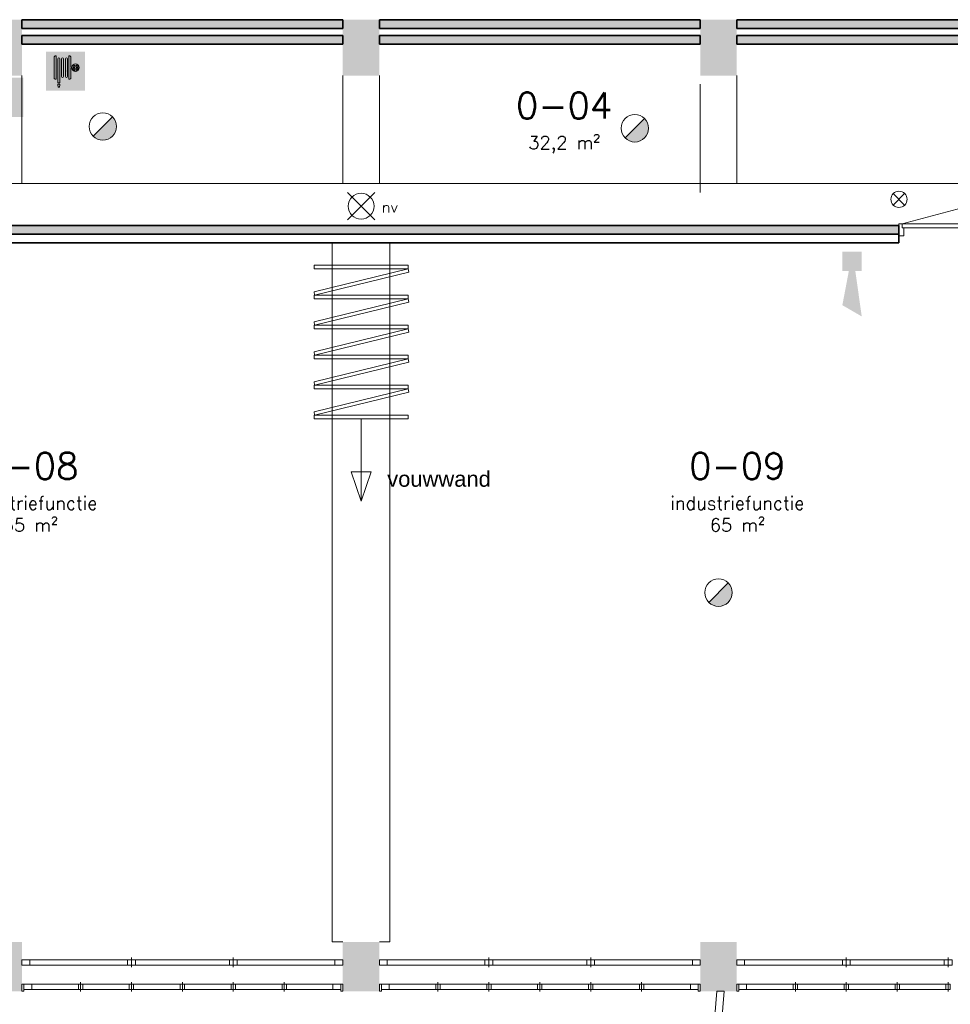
# Model space of a CAD drawing. Header units: millimetres. Extents: x -13022 to 1371524, y -38729 to 632593.
# Tile 19 of 256: x 463185 to 473860, y 580243 to 591534. Entities that reach past the tile are written whole.
import ezdxf

# ---------------------------------------------------------------- set-up
doc = ezdxf.new("R2010")
doc.units = ezdxf.units.MM
doc.header["$LTSCALE"] = 35
for name, color, linetype, lineweight in [('A LIJN 1', 1, 'Continuous', 20), ('A LIJN 2', 2, 'Continuous', 35), ('A LIJN 5', 5, 'Continuous', 13), ('A LIJN 9', 252, 'Continuous', 18), ('A OPMER', 10, 'Continuous', 50), ('Al65----_beveiliging-inst', 92, 'Continuous', 9), ('B95 tekst', 7, 'Continuous', 25), ('brandveiligheid voorzieningen', 10, 'Continuous', 9)]:
    doc.layers.add(name, color=color, linetype=linetype, lineweight=lineweight)
doc.styles.add('Algemeen', font='simplex.shx', dxfattribs={"height": 2.5})
doc.styles.add('Arial6', font='arial.ttf', dxfattribs={"height": 0.18})

# ---------------------------------------------------------------- blocks, each defined once
blk = doc.blocks.new('Nevenindicator')
at = {"layer": 'Al65----_beveiliging-inst', "color": 92, "ltscale": 0.7}
for p, q in [((159.19, -81.94), (161.37, -79.75)), ((159.19, -79.75), (161.37, -81.94))]:
    blk.add_line(p, q, dxfattribs=at)
blk.add_circle((160.28, -80.84), 1.55, dxfattribs=at)
blk = doc.blocks.new('Signaalgever (akoestisch)')
at = {"layer": 'Al65----_beveiliging-inst', "color": 10, "linetype": 'Continuous'}
for points in [[(3.71, 0), (3.71, 3.71), (0, 0), (0, 3.71)], [(10.23, 0), (12.38, 3.71), (3.71, 1.24), (3.71, 2.48)]]:
    blk.add_solid(points, dxfattribs=at)
blk = doc.blocks.new('Brandslanghaspel')
at = {"layer": 'brandveiligheid voorzieningen', "true_color": 0xffffff}
h = blk.add_hatch(color=7, dxfattribs=at)
h.paths.add_polyline_path([(-1.8131, 2.183), (-1.9809, 2.183), (-2.1753, 2.364), (-2.1753, 6.484), (-1.9926, 6.664), (-1.8131, 6.664)])
edge = h.paths.add_edge_path()
edge.add_arc((0.1717, 6.0972), 0.1929, 92.01096, 177.98904)
edge.add_line((-0.0211, 6.104), (-0.0214, 6.104))
edge.add_line((-0.0214, 6.104), (-0.0214, 2.702))
edge.add_line((-0.0214, 2.702), (-0.0211, 2.702))
edge.add_arc((0.1723, 2.7114), 0.1936, 182.797634, 267.821774)
edge.add_arc((0.1573, 2.7114), 0.1935, 272.254329, 357.218746)
edge.add_line((0.3506, 2.702), (0.3515, 2.702))
edge.add_line((0.3515, 2.702), (0.3515, 6.104))
edge.add_line((0.3515, 6.104), (0.3506, 6.104))
edge.add_arc((0.1577, 6.0971), 0.193, 2.044103, 87.86341)
edge = h.paths.add_edge_path()
edge.add_arc((-0.5787, 6.0971), 0.1931, 92.060571, 177.939429)
edge.add_line((-0.7716, 6.104), (-0.772, 6.104))
edge.add_line((-0.772, 6.104), (-0.772, 2.702))
edge.add_line((-0.772, 2.702), (-0.7716, 2.702))
edge.add_arc((-0.5779, 2.7118), 0.194, 182.897198, 267.72221)
edge.add_arc((-0.5933, 2.7119), 0.194, 272.272353, 357.077445)
edge.add_line((-0.3995, 2.702), (-0.3992, 2.702))
edge.add_line((-0.3992, 2.702), (-0.3992, 6.104))
edge.add_line((-0.3992, 6.104), (-0.3995, 6.104))
edge.add_arc((-0.5926, 6.0969), 0.1933, 2.115671, 87.915125)
edge = h.paths.add_edge_path()
edge.add_arc((-1.2963, 6.0968), 0.1933, 91.999029, 177.877887)
edge.add_line((-1.4894, 6.104), (-1.4894, 1.535))
edge.add_line((-1.4894, 1.535), (-1.1166, 1.535))
edge.add_line((-1.1166, 1.535), (-1.1166, 6.104))
edge.add_line((-1.1166, 6.104), (-1.1173, 6.104))
edge.add_arc((-1.3103, 6.097), 0.1931, 2.063956, 87.843556)
h.paths.add_polyline_path([(-1.1151, 1.102), (-1.1833, 0.701), (-1.4224, 0.701), (-1.4903, 1.105), (-1.4903, 1.263), (-1.1151, 1.263)])
edge = h.paths.add_edge_path()
edge.add_line((1.0007, 4.4891), (1.0007, 6.484))
edge.add_line((1.0007, 6.484), (0.8176, 6.664))
edge.add_line((0.8176, 6.664), (0.6385, 6.664))
edge.add_line((0.6385, 6.664), (0.6385, 2.183))
edge.add_line((0.6385, 2.183), (0.8062, 2.183))
edge.add_line((0.8062, 2.183), (1.0007, 2.364))
edge.add_line((1.0007, 2.364), (1.0007, 4.285))
edge.add_line((1.0007, 4.285), (1.2228, 4.285))
edge.add_arc((1.8866, 4.3396), 0.666, 184.705084, 271.930478)
edge.add_arc((1.8807, 4.4237), 0.7502, 272.163802, 357.883832)
edge.add_arc((1.8818, 4.3683), 0.7492, 2.116162, 87.915616)
edge.add_arc((1.9315, 4.3762), 0.7412, 91.743139, 171.242832)
edge.add_arc((1.0182, -221.511), 226, 89.954163, 90.004437)
edge = h.paths.add_edge_path(flags=16)
edge.add_line((1.8026, 4.285), (1.8026, 3.9))
edge.add_arc((1.921, 4.4072), 0.5208, 193.569519, 256.860438, ccw=False)
edge.add_line((1.4147, 4.285), (1.8026, 4.285))
edge = h.paths.add_edge_path(flags=16)
edge.add_line((1.8026, 4.891), (1.8026, 4.489))
edge.add_line((1.8026, 4.489), (1.4112, 4.489))
edge.add_arc((1.9212, 4.384), 0.5207, 103.167599, 168.363278, ccw=False)
edge = h.paths.add_edge_path(flags=16)
edge.add_arc((1.8987, 4.3853), 0.5189, 11.524706, 78.048247)
edge.add_line((2.0062, 4.893), (2.0062, 4.489))
edge.add_line((2.0062, 4.489), (2.4072, 4.489))
edge = h.paths.add_edge_path(flags=16)
edge.add_arc((1.8971, 4.4077), 0.5212, 282.079218, 346.387144)
edge.add_line((2.4037, 4.285), (2.0062, 4.285))
edge.add_line((2.0062, 4.285), (2.0062, 3.898))
at = {"layer": 'Al65----_beveiliging-inst', "color": 7, "true_color": 0xffffff}
blk.add_solid([(-3.75, 0), (3.75, 0), (-3.75, 7.5), (3.75, 7.5)], dxfattribs=at)
blk.add_solid([(-3.75, 0), (3.75, 0), (-3.75, 7.5), (3.75, 7.5)], dxfattribs=at)
at = {"layer": 'Al65----_beveiliging-inst', "color": 10}
blk.add_solid([(-3.5, 0.25), (3.5, 0.25), (-3.5, 7.25), (3.5, 7.25)], dxfattribs=at)
at = {"layer": 'brandveiligheid voorzieningen', "color": 7, "true_color": 0xffffff}
for points in [[(-2.1753, 6.484), (-1.9926, 6.664)], [(-2.1753, 2.364), (-2.1753, 6.484)], [(-1.9926, 6.664), (-1.8131, 6.664)], [(-1.8131, 6.664), (-1.8131, 2.183)], [(-1.4894, 6.104), (-1.4894, 1.535)], [(-1.1166, 6.104), (-1.1173, 6.104)], [(-1.1166, 1.535), (-1.1166, 6.104)], [(-0.7716, 6.104), (-0.772, 6.104)], [(-0.772, 6.104), (-0.772, 2.702)], [(-0.3992, 6.104), (-0.3995, 6.104)], [(-0.3992, 2.702), (-0.3992, 6.104)], [(-0.0211, 6.104), (-0.0214, 6.104)], [(-0.0214, 6.104), (-0.0214, 2.702)], [(0.3515, 6.104), (0.3506, 6.104)], [(0.3515, 2.702), (0.3515, 6.104)], [(0.8176, 6.664), (0.6385, 6.664)], [(0.6385, 6.664), (0.6385, 2.183)], [(1.0007, 6.484), (0.8176, 6.664)], [(1.0007, 4.4891), (1.0007, 6.484)], [(1.0007, 2.364), (1.0007, 4.285)], [(1.0007, 4.285), (1.2228, 4.285)], [(1.8026, 4.489), (1.4112, 4.489)], [(1.4147, 4.285), (1.8026, 4.285)], [(1.8026, 4.891), (1.8026, 4.489)], [(1.8026, 4.285), (1.8026, 3.9)], [(2.0062, 4.489), (2.0062, 4.893)], [(2.4072, 4.489), (2.0062, 4.489)], [(2.0062, 3.898), (2.0062, 4.285)], [(2.0062, 4.285), (2.4037, 4.285)], [(-1.9809, 2.183), (-2.1753, 2.364)], [(-1.8131, 2.183), (-1.9809, 2.183)], [(-0.772, 2.702), (-0.7716, 2.702)], [(-0.3995, 2.702), (-0.3992, 2.702)], [(-0.0214, 2.702), (-0.0211, 2.702)], [(0.3506, 2.702), (0.3515, 2.702)], [(0.6385, 2.183), (0.8062, 2.183)], [(0.8062, 2.183), (1.0007, 2.364)], [(-1.4903, 1.105), (-1.4903, 1.263)], [(-1.4903, 1.263), (-1.1151, 1.263)], [(-1.4224, 0.701), (-1.4903, 1.105)], [(-1.4894, 1.535), (-1.1166, 1.535)], [(-1.1833, 0.701), (-1.4224, 0.701)], [(-1.1151, 1.102), (-1.1833, 0.701)], [(-1.1151, 1.263), (-1.1151, 1.102)]]:
    blk.add_lwpolyline(points, dxfattribs=at)
for points in [[(-1.303, 6.29, 0.3933), (-1.4894, 6.104)], [(-1.1173, 6.104, 0.3928), (-1.303, 6.29)], [(-0.5856, 6.29, 0.3933), (-0.7716, 6.104)], [(-0.3995, 6.104, 0.3929), (-0.5856, 6.29)], [(0.1649, 6.29, 0.3938), (-0.0211, 6.104)], [(0.3506, 6.104, 0.393), (0.1649, 6.29)], [(1.199, 4.489, 0.00021936), (1.0007, 4.4891)], [(1.909, 5.117, 0.3615), (1.199, 4.489)], [(1.2228, 4.285, 0.4001), (1.909, 3.674)], [(1.4112, 4.489, -0.2924), (1.8026, 4.891)], [(1.8026, 3.9, -0.2834), (1.4147, 4.285)], [(2.6304, 4.396, 0.3929), (1.909, 5.117)], [(1.909, 3.674, 0.3925), (2.6304, 4.396)], [(2.0062, 4.893, -0.2987), (2.4072, 4.489)], [(2.4037, 4.285, -0.2882), (2.0062, 3.898)], [(-0.7716, 2.702, 0.388), (-0.5856, 2.518)], [(-0.5856, 2.518, 0.3879), (-0.3995, 2.702)], [(-0.0211, 2.702, 0.389), (0.1649, 2.518)], [(0.1649, 2.518, 0.3887), (0.3506, 2.702)]]:
    blk.add_lwpolyline(points, format="xyb", dxfattribs=at)
blk.add_point((0, 3.75), dxfattribs=at)
blk = doc.blocks.new('Handbrandmelder')
at = {"layer": 'brandveiligheid voorzieningen', "true_color": 0xffffff}
h = blk.add_hatch(color=7, dxfattribs=at)
h.paths.add_polyline_path([(-1.3623, 6.704), (-1.3623, 4.818), (-0.8616, 4.818), (-0.8616, 5.105), (-1.0867, 5.105), (-1.0867, 6.416), (0.2412, 6.416), (0.2412, 5.105), (0.0423, 5.105), (0.0423, 4.818), (0.5292, 4.818), (0.5292, 6.704)])
edge = h.paths.add_edge_path()
edge.add_line((-0.7744, 0.795), (1.2172, 0.795))
edge.add_arc((1.1848, 0.9151), 0.1244, 285.097845, 344.573813)
edge.add_arc((1.1955, 0.8747), 0.1095, 3.814851, 78.556999)
edge.add_arc((1.2155, 1.0811), 0.0991, 186.406081, 271.011898, ccw=False)
edge.add_arc((0.8951, 1.4295), 0.4225, 301.679206, 358.707701)
edge.add_line((1.3175, 1.42), (1.3175, 3.356))
edge.add_arc((1.0815, 3.3696), 0.2364, 356.700991, 450.505791)
edge.add_arc((1.0751, 3.3423), 0.2637, 89.061593, 168.70314)
edge.add_line((0.8165, 3.394), (0.8165, 3.518))
edge.add_arc((0.5556, 3.5071), 0.2611, 2.39047, 87.792584)
edge.add_arc((0.5705, 3.5064), 0.2616, 91.041001, 151.564737)
edge.add_line((0.3404, 3.631), (0.3404, 3.643))
edge.add_arc((0.0798, 3.6324), 0.2608, 2.337798, 87.799547)
edge.add_arc((0.0991, 3.6332), 0.26, 92.052962, 177.832561)
edge.add_line((-0.1607, 3.643), (-0.1607, 4.967))
edge.add_arc((-0.411, 4.968), 0.2503, 359.76141, 447.144807)
edge.add_arc((-0.3888, 4.9577), 0.2605, 92.124608, 177.943914)
edge.add_line((-0.6492, 4.967), (-0.6492, 2.557))
edge.add_arc((-0.7221, 2.5577), 0.0729, 299.050174, 359.424387, ccw=False)
edge.add_line((-0.6867, 2.494), (-0.7618, 2.457))
edge.add_line((-0.7618, 2.457), (-0.7868, 2.457))
edge.add_line((-0.7868, 2.457), (-0.8745, 2.569))
edge.add_line((-0.8745, 2.569), (-0.8745, 3.419))
edge.add_arc((-1.0861, 3.4433), 0.213, 353.435435, 446.970057)
edge.add_arc((-1.078, 3.4209), 0.2351, 89.220046, 180.466534)
edge.add_line((-1.3131, 3.419), (-1.3131, 2.282))
edge.add_line((-1.3131, 2.282), (-1.3131, 2.219))
edge.add_arc((0.9801, 3.0528), 2.4401, 199.980806, 224.025181)
edge.add_arc((-28.5646, 4.7292), 27.994, 352.668719, 353.081248, ccw=False)
edge.add_arc((-0.073, 1.0253), 0.7382, 169.723152, 198.178085)
edge = h.paths.add_edge_path(flags=17)
edge.add_arc((-0.4353, 5.7799), 0.3921, 271.833261, 357.970029)
edge.add_arc((-0.4345, 5.7425), 0.3917, 3.443844, 88.288775)
edge.add_arc((-0.4184, 5.7498), 0.3842, 90.654144, 177.583048)
edge.add_arc((-0.4087, 5.7816), 0.3939, 182.273303, 267.953611)
at = {"layer": 'Al65----_beveiliging-inst', "color": 7, "true_color": 0xffffff}
blk.add_solid([(-3.75, 0), (3.75, 0), (-3.75, 7.5), (3.75, 7.5)], dxfattribs=at)
at = {"layer": 'Al65----_beveiliging-inst', "color": 10}
blk.add_solid([(-3.5, 0.25), (3.5, 0.25), (-3.5, 7.25), (3.5, 7.25)], dxfattribs=at)
at = {"layer": 'brandveiligheid voorzieningen', "color": 7, "true_color": 0xffffff}
for points in [[(-1.3623, 6.704), (-1.3623, 4.818)], [(0.5292, 6.704), (-1.3623, 6.704)], [(-1.0867, 5.105), (-1.0867, 6.416)], [(-1.0867, 6.416), (0.2412, 6.416)], [(0.2412, 6.416), (0.2412, 5.105)], [(0.5292, 4.818), (0.5292, 6.704)], [(-1.3623, 4.818), (-0.8616, 4.818)], [(-0.8616, 5.105), (-1.0867, 5.105)], [(-0.8616, 4.818), (-0.8616, 5.105)], [(-0.6492, 4.967), (-0.6492, 2.557)], [(-0.1607, 3.643), (-0.1607, 4.967)], [(0.2412, 5.105), (0.0423, 5.105)], [(0.0423, 5.105), (0.0423, 4.818)], [(0.0423, 4.818), (0.5292, 4.818)], [(-1.3131, 3.419), (-1.3131, 2.282)], [(-1.3131, 2.282), (-1.3131, 2.219)], [(-0.8745, 2.569), (-0.8745, 3.419)], [(-0.7868, 2.457), (-0.8745, 2.569)], [(-0.7618, 2.457), (-0.7868, 2.457)], [(-0.6867, 2.494), (-0.7618, 2.457)], [(0.3404, 3.631), (0.3404, 3.643)], [(0.8165, 3.394), (0.8165, 3.518)], [(1.3175, 1.42), (1.3175, 3.356)], [(-0.7744, 0.795), (1.2172, 0.795)]]:
    blk.add_lwpolyline(points, dxfattribs=at)
for points in [[(-0.8023, 5.766, -0.3986), (-0.4228, 6.134)], [(-0.4228, 5.388, -0.3923), (-0.8023, 5.766)], [(-0.4228, 6.134, -0.3881), (-0.0435, 5.766)], [(-0.0435, 5.766, -0.3946), (-0.4228, 5.388)], [(-0.3985, 5.218, 0.393), (-0.6492, 4.967)], [(-0.1607, 4.967, 0.4009), (-0.3985, 5.218)], [(0.0898, 3.893, 0.3928), (-0.1607, 3.643)], [(0.3404, 3.643, 0.3912), (0.0898, 3.893)], [(0.5657, 3.768, 0.2704), (0.3404, 3.631)], [(0.8165, 3.518, 0.3909), (0.5657, 3.768)], [(-1.0748, 3.656, 0.4206), (-1.3131, 3.419)], [(-1.3131, 2.219, 0.1053), (-0.7744, 1.357)], [(-0.8745, 3.419, 0.4324), (-1.0748, 3.656)], [(-0.6492, 2.557, -0.2697), (-0.6867, 2.494)], [(1.0794, 3.606, 0.3622), (0.8165, 3.394)], [(1.3175, 3.356, 0.4338), (1.0794, 3.606)], [(-0.7994, 1.157, 0.1248), (-0.7744, 0.795)], [(-0.7744, 1.357, -0.0018), (-0.7994, 1.157)], [(1.117, 1.07, 0.2541), (1.3175, 1.42)], [(1.2172, 0.982, -0.3869), (1.117, 1.07)], [(1.3047, 0.882, 0.3382), (1.2172, 0.982)], [(1.2172, 0.795, 0.2655), (1.3047, 0.882)]]:
    blk.add_lwpolyline(points, format="xyb", dxfattribs=at)
blk.add_point((0, 3.75), dxfattribs=at)
blk = doc.blocks.new('Brandmelder')
at = {"layer": 'brandveiligheid voorzieningen'}
blk.add_hatch(color=256, dxfattribs=at).paths.add_polyline_path([(76.62, -89.8, 0.198912), (75.85, -87.94), (72.13, -91.66, 0.668179)])
blk.add_line((72.13, -91.66), (75.85, -87.94), dxfattribs=at)
blk.add_circle((73.99, -89.8), 2.63, dxfattribs=at)
blk = doc.blocks.new('Noodverlichting')
at = {"layer": 'Al65----_beveiliging-inst', "color": 92}
for p, q in [((164, -62.36), (158.75, -57.12)), ((158.75, -62.36), (164, -57.12))]:
    blk.add_line(p, q, dxfattribs=at)
blk.add_circle((161.38, -59.74), 2.47, dxfattribs=at)
at = {"layer": 'Al65----_beveiliging-inst', "color": 7, "style": 'Algemeen'}
blk.add_text('nv', height=2.063, dxfattribs=at).set_placement((165.33, -60.96))

msp = doc.modelspace()

# ---------------------------------------------------------------- hatches: boundary and pattern name
at = {"layer": 'A LIJN 9', "ltscale": 0.1}
h = msp.add_hatch(color=256, dxfattribs=at)
h.dxf.hatch_style = 1
h.paths.add_polyline_path([(466891.067, 591533.79), (463211.07, 591533.79), (463211.07, 591433.79), (466891.067, 591433.79)])
h.paths.add_polyline_path([(466891.067, 591353.801), (463211.07, 591353.801), (463211.07, 591253.801), (466891.067, 591253.801)])
h = msp.add_hatch(color=256, dxfattribs=at)
h.dxf.hatch_style = 1
h.paths.add_polyline_path([(470991.065, 591533.79), (467311.069, 591533.79), (467311.069, 591433.79), (470991.065, 591433.79)])
h.paths.add_polyline_path([(470991.065, 591353.801), (467311.069, 591353.801), (467311.069, 591253.801), (470991.065, 591253.801)])
h = msp.add_hatch(color=256, dxfattribs=at)
h.dxf.hatch_style = 1
h.paths.add_polyline_path([(475091.063, 591533.79), (471411.067, 591533.79), (471411.067, 591433.79), (475091.063, 591433.79)])
h.paths.add_polyline_path([(475091.063, 591353.801), (471411.067, 591353.801), (471411.067, 591253.801), (475091.063, 591253.801)])
h = msp.add_hatch(color=256, dxfattribs=at)
h.dxf.hatch_style = 1
h.paths.add_polyline_path([(473271.071, 589173.801), (458988.597, 589173.801), (458763.599, 589173.801), (458763.599, 583792.791), (458988.597, 583792.791), (458988.597, 589073.801), (473271.071, 589073.801)])

# ---------------------------------------------------------------- linework, layer by layer
at = {"layer": 'A LIJN 1', "linetype": 'Continuous'}
for p, q in [((463211.07, 590893.794), (463211.07, 589653.8)), ((466891.07, 590893.794), (466891.07, 589653.8)), ((467311.069, 590893.794), (467311.069, 589653.8)), ((471411.067, 590893.794), (471411.067, 589653.8)), ((470991.069, 590793.796), (470991.069, 589553.802)), ((459458.751, 589653.8), (497646.065, 589653.8)), ((466771.064, 588973.8), (466771.064, 580957.666)), ((467431.068, 580957.659), (467431.068, 588973.8)), ((466771.064, 580957.666), (466891.089, 580957.666)), ((467311.088, 580957.659), (467431.068, 580957.659))]:
    msp.add_line(p, q, dxfattribs=at)
at = {"layer": 'A LIJN 2'}
for p, q in [((463211.07, 591533.79), (466891.067, 591533.79)), ((463211.07, 591433.79), (463211.07, 591533.79)), ((463211.07, 591433.79), (466891.067, 591433.79)), ((466891.067, 591433.79), (466891.067, 591533.79)), ((467311.069, 591533.79), (470991.065, 591533.79)), ((467311.069, 591433.79), (467311.069, 591533.79)), ((467311.069, 591433.79), (470991.065, 591433.79)), ((470991.065, 591433.79), (470991.065, 591533.79)), ((471411.067, 591533.79), (475091.063, 591533.79)), ((471411.067, 591433.79), (471411.067, 591533.79)), ((471411.067, 591433.79), (475091.063, 591433.79)), ((466891.067, 591353.801), (463211.07, 591353.801)), ((463211.07, 591253.801), (463211.07, 591353.801)), ((466891.067, 591253.801), (466891.067, 591353.801)), ((470991.065, 591353.801), (467311.069, 591353.801)), ((467311.069, 591253.801), (467311.069, 591353.801)), ((470991.065, 591253.801), (470991.065, 591353.801)), ((475091.063, 591353.801), (471411.067, 591353.801)), ((471411.067, 591253.801), (471411.067, 591353.801)), ((466891.067, 591253.801), (463211.07, 591253.801)), ((470991.065, 591253.801), (467311.069, 591253.801)), ((475091.063, 591253.801), (471411.067, 591253.801)), ((473271.071, 589173.801), (458988.597, 589173.801)), ((473271.071, 589173.801), (473271.071, 589073.801)), ((473271.071, 589073.801), (458988.597, 589073.801)), ((459011.092, 589073.801), (473271.071, 589073.801)), ((473271.071, 588973.8), (473271.071, 589073.801)), ((459111.091, 588973.8), (473271.071, 588973.8))]:
    msp.add_line(p, q, dxfattribs=at)
for points in [[(463211.07, 590893.794, -15000.001), (462791.072, 590893.794, -15000.001), (463211.07, 591533.79, -15000.001), (462791.072, 591533.798, -15000.001)], [(467311.069, 590893.794, -15000.001), (466891.07, 590893.794, -15000.001), (467311.069, 591533.79, -15000.001), (466891.07, 591533.798, -15000.001)], [(471411.067, 590893.794, -15000.001), (470991.069, 590893.794, -15000.001), (471411.067, 591533.79, -15000.001), (470991.069, 591533.798, -15000.001)], [(463211.089, 580392.79, -15000.001), (462791.091, 580392.79, -15000.001), (463211.089, 580957.659, -15000.001), (462791.091, 580957.667, -15000.001)], [(467311.088, 580392.79, -15000.001), (466891.089, 580392.79, -15000.001), (467311.088, 580957.659, -15000.001), (466891.089, 580957.667, -15000.001)], [(471411.082, 580392.79, -15000.001), (470991.084, 580392.79, -15000.001), (471411.082, 580957.659, -15000.001), (470991.084, 580957.667, -15000.001)]]:
    msp.add_trace(points, dxfattribs=at)
at = {"layer": 'A LIJN 5', "linetype": 'Continuous'}
for p, q in [((473309.085, 589191.301), (474180.507, 589424.797)), ((473309.073, 589191.301), (474243.071, 589191.301)), ((474226.073, 589146.301), (473326.072, 589146.301)), ((467641.067, 588677.742), (466561.065, 588413.262)), ((466568.015, 588373.867), (467648.017, 588638.36)), ((467648.017, 588638.36), (467641.067, 588677.742)), ((466561.065, 588413.266), (466568.015, 588373.867)), ((467641.067, 588333.859), (466561.065, 588069.378)), ((466568.015, 588029.984), (467648.017, 588294.476)), ((467648.017, 588294.476), (467641.067, 588333.859)), ((466561.065, 588069.382), (466568.015, 588029.984)), ((467641.067, 587989.975), (466561.065, 587725.495)), ((466568.015, 587686.1), (467648.017, 587950.592)), ((467648.017, 587950.592), (467641.067, 587989.975)), ((466561.065, 587725.499), (466568.015, 587686.1)), ((467641.067, 587646.092), (466561.065, 587381.611)), ((466568.015, 587342.217), (467648.017, 587606.709)), ((467648.017, 587606.709), (467641.067, 587646.092)), ((466561.065, 587381.615), (466568.015, 587342.217)), ((467641.067, 587302.208), (466561.065, 587037.728)), ((466568.015, 586998.333), (467648.017, 587262.825)), ((467648.017, 587262.825), (467641.067, 587302.208)), ((466561.065, 587037.732), (466568.015, 586998.333)), ((467101.069, 586958.333), (467101.069, 586010.995)), ((467101.069, 586010.995), (466986.85, 586347.653)), ((466986.85, 586347.653), (467101.069, 586347.653)), ((467101.069, 586010.995), (467215.297, 586347.653)), ((467215.297, 586347.653), (467101.069, 586347.653)), ((464421.912, 580752.791), (463301.093, 580752.791)), ((464466.91, 580777.791), (464466.91, 580667.791)), ((464511.916, 580752.791), (465590.255, 580752.791)), ((465635.253, 580777.791), (465635.253, 580667.791)), ((465680.251, 580752.791), (466801.093, 580752.791)), ((468521.907, 580752.791), (467401.088, 580752.791)), ((468566.905, 580777.791), (468566.905, 580667.791)), ((468611.911, 580752.791), (469690.249, 580752.791)), ((469735.248, 580777.791), (469735.248, 580667.791)), ((469780.246, 580752.791), (470901.088, 580752.791)), ((472621.901, 580752.791), (471501.082, 580752.791)), ((472666.9, 580777.791), (472666.9, 580667.791)), ((472711.905, 580752.791), (473790.244, 580752.791)), ((473835.242, 580777.791), (473835.242, 580667.791)), ((463301.093, 580692.791), (464421.912, 580692.791)), ((464511.916, 580692.791), (465590.255, 580692.791)), ((465680.251, 580692.791), (466801.093, 580692.791)), ((467401.088, 580692.791), (468521.907, 580692.791)), ((468611.911, 580692.791), (469690.249, 580692.791)), ((469780.246, 580692.791), (470901.088, 580692.791)), ((471501.082, 580692.791), (472621.901, 580692.791)), ((472711.905, 580692.791), (473790.244, 580692.791)), ((463882.739, 580497.791), (463882.739, 580387.791)), ((464466.91, 580497.791), (464466.91, 580387.791)), ((465051.078, 580497.791), (465051.078, 580387.791)), ((465635.245, 580497.791), (465635.245, 580387.791)), ((466219.417, 580497.791), (466219.417, 580387.791)), ((467982.734, 580497.791), (467982.734, 580387.791)), ((468566.905, 580497.791), (468566.905, 580387.791)), ((469151.076, 580497.791), (469151.076, 580387.791)), ((469735.244, 580497.791), (469735.244, 580387.791)), ((470319.411, 580497.791), (470319.411, 580387.791)), ((472082.732, 580497.791), (472082.732, 580387.791)), ((472666.9, 580497.791), (472666.9, 580387.791)), ((473251.071, 580497.791), (473251.071, 580387.791)), ((473835.242, 580497.791), (473835.242, 580387.791)), ((463323.592, 580472.791), (463857.757, 580472.791)), ((463857.757, 580412.787), (463323.592, 580412.787)), ((463907.737, 580472.791), (464441.909, 580472.791)), ((464441.909, 580412.787), (463907.737, 580412.787)), ((464491.908, 580472.791), (465026.076, 580472.791)), ((465026.076, 580412.787), (464491.908, 580412.787)), ((465076.079, 580472.791), (465610.248, 580472.791)), ((465610.248, 580412.787), (465076.079, 580412.787)), ((465660.251, 580472.791), (466194.419, 580472.791)), ((466194.419, 580412.787), (465660.251, 580412.787)), ((466244.414, 580472.791), (466778.586, 580472.791)), ((466778.586, 580412.787), (466244.414, 580412.787)), ((467423.587, 580472.791), (467957.755, 580472.791)), ((467957.755, 580412.787), (467423.587, 580412.787)), ((468007.735, 580472.791), (468541.907, 580472.791)), ((468541.907, 580412.787), (468007.735, 580412.787)), ((468591.903, 580472.791), (469126.075, 580472.791)), ((469126.075, 580412.787), (468591.903, 580412.787)), ((469176.078, 580472.791), (469710.242, 580472.791)), ((469710.242, 580412.787), (469176.078, 580412.787)), ((469760.245, 580472.791), (470294.414, 580472.791)), ((470294.414, 580412.787), (469760.245, 580412.787)), ((470344.413, 580472.791), (470878.585, 580472.791)), ((470878.585, 580412.787), (470344.413, 580412.787)), ((471523.581, 580472.791), (472057.753, 580472.791)), ((472057.753, 580412.787), (471523.581, 580412.787)), ((472107.734, 580472.791), (472641.902, 580472.791)), ((472641.902, 580412.787), (472107.734, 580412.787)), ((472691.901, 580472.791), (473226.073, 580472.791)), ((473226.073, 580412.787), (472691.901, 580412.787)), ((473276.072, 580472.791), (473810.241, 580472.791)), ((473810.241, 580412.787), (473276.072, 580412.787))]:
    msp.add_line(p, q, dxfattribs=at)
for points, invisible_edges in [([(473309.073, 589191.301), (473309.073, 589146.301), (473271.071, 589191.301)], 2), ([(473271.071, 589056.301), (473271.071, 589191.301), (473309.073, 589146.301)], 14), ([(473326.072, 589056.301), (473271.071, 589056.301), (473309.073, 589146.301)], 14), ([(473326.072, 589056.301), (473309.073, 589146.301), (473326.072, 589146.301)], 1)]:
    msp.add_3dface(points, dxfattribs=dict(at, invisible_edges=invisible_edges))
for points in [[(463211.093, 580692.791), (463301.093, 580692.791), (463301.093, 580752.791), (463211.093, 580752.791)], [(464421.912, 580692.791), (464511.916, 580692.791), (464511.916, 580752.791), (464421.912, 580752.791)], [(465590.255, 580692.791), (465680.251, 580692.791), (465680.251, 580752.791), (465590.255, 580752.791)], [(466801.093, 580692.791), (466891.089, 580692.791), (466891.089, 580752.791), (466801.093, 580752.791)], [(467311.088, 580692.791), (467401.088, 580692.791), (467401.088, 580752.791), (467311.088, 580752.791)], [(468521.907, 580692.791), (468611.911, 580692.791), (468611.911, 580752.791), (468521.907, 580752.791)], [(469690.249, 580692.791), (469780.246, 580692.791), (469780.246, 580752.791), (469690.249, 580752.791)], [(470901.088, 580692.791), (470991.084, 580692.791), (470991.084, 580752.791), (470901.088, 580752.791)], [(471411.082, 580692.791), (471501.082, 580692.791), (471501.082, 580752.791), (471411.082, 580752.791)], [(472621.901, 580692.791), (472711.905, 580692.791), (472711.905, 580752.791), (472621.901, 580752.791)], [(473790.244, 580692.791), (473880.24, 580692.791), (473880.24, 580752.791), (473790.244, 580752.791)]]:
    msp.add_3dface(points, dxfattribs=at)

# ---------------------------------------------------------------- block references
at = {"ltscale": 0.1, "xscale": 60, "yscale": 60, "zscale": 60}
msp.add_blockref('Noodverlichting', (457418.498, 592979.353), dxfattribs=at)
at = {"ltscale": 0.1, "xscale": 60, "yscale": 60, "zscale": 60, "rotation": 270}
msp.add_blockref('Signaalgever (akoestisch)', (472621.749, 588873.799), dxfattribs=at)
at = {"layer": 'A OPMER', "ltscale": 0.1, "xscale": 60, "yscale": 60, "zscale": 60}
msp.add_blockref('Brandslanghaspel', (463711.066, 590718.94), dxfattribs=at)
at = {"layer": 'Al65----_beveiliging-inst', "xscale": 60, "yscale": 60, "zscale": 60}
for name, p in [('Handbrandmelder', (463001.071, 590419.383)), ('Brandmelder', (459699.208, 595697.031)), ('Brandmelder', (465801.75, 595677.031)), ('Nevenindicator', (463654.376, 594324.34)), ('Brandmelder', (466761.753, 590351.896))]:
    msp.add_blockref(name, p, dxfattribs=at)

# ---------------------------------------------------------------- texts
at = {"layer": 'A LIJN 1', "color": 1, "linetype": 'ByBlock', "style": 'Arial6'}
msp.add_text('vouwwand', height=180, dxfattribs=at).set_placement((467401.069, 586177.88))
at = {"layer": 'B95 tekst', "char_height": 300, "width": 4383.91272, "attachment_point": 2, "style": 'Algemeen'}
for s, insert in [('\\pt3600;0-04\\P\\ptz;{\\H0.5x;32,2 m²}', (469430.69, 590699.235)), ('\\pt3600;0-08\\P{\\H0.5x;\\C1;industriefunctie\\P\\ptz;\\C256;65 m²}', (463307.123, 586565.073)), ('\\pt3600;0-09\\P{\\H0.5x;\\C1;industriefunctie\\P\\ptz;\\C256;65 m²}', (471416.829, 586565.073))]:
    msp.add_mtext(s, dxfattribs=dict(at, insert=insert))

# ---------------------------------------------------------------- meshes
at = {"layer": 'A LIJN 1', "linetype": 'Continuous'}
mesh = msp.add_polyface(dxfattribs=at)
corners = [(470880.626, 575663.243, -17276054.382), (470800.517, 575669.745, -17276054.382), (471183.848, 580392.79, -17276054.382), (471264.483, 580392.79, -17276054.382)]
mesh.append_faces([[corners[k] for k in face] for face in [(0, 1, 2, 3)]])
at = {"layer": 'A LIJN 5', "linetype": 'Continuous'}
mesh = msp.add_polyface(dxfattribs=at)
corners = [(466561.065, 588677.75), (467641.067, 588677.75), (467641.067, 588717.751), (466561.065, 588717.751)]
mesh.append_faces([[corners[k] for k in face] for face in [(0, 1, 2, 3)]])
mesh = msp.add_polyface(dxfattribs=at)
corners = [(466561.065, 588333.867), (467641.067, 588333.867), (467641.067, 588373.867), (466561.065, 588373.867)]
mesh.append_faces([[corners[k] for k in face] for face in [(0, 1, 2, 3)]])
mesh = msp.add_polyface(dxfattribs=at)
corners = [(466561.065, 587989.983), (467641.067, 587989.983), (467641.067, 588029.984), (466561.065, 588029.984)]
mesh.append_faces([[corners[k] for k in face] for face in [(0, 1, 2, 3)]])
mesh = msp.add_polyface(dxfattribs=at)
corners = [(466561.065, 587646.1), (467641.067, 587646.1), (467641.067, 587686.1), (466561.065, 587686.1)]
mesh.append_faces([[corners[k] for k in face] for face in [(0, 1, 2, 3)]])
mesh = msp.add_polyface(dxfattribs=at)
corners = [(466561.065, 587302.216), (467641.067, 587302.216), (467641.067, 587342.217), (466561.065, 587342.217)]
mesh.append_faces([[corners[k] for k in face] for face in [(0, 1, 2, 3)]])
mesh = msp.add_polyface(dxfattribs=at)
corners = [(466561.065, 586958.333), (467641.067, 586958.333), (467641.067, 586998.333), (466561.065, 586998.333)]
mesh.append_faces([[corners[k] for k in face] for face in [(0, 1, 2, 3)]])
mesh = msp.add_polyface(dxfattribs=at)
corners = [(463211.089, 580392.79), (463233.588, 580392.79), (463233.588, 580472.791), (463211.089, 580472.791)]
mesh.append_faces([[corners[k] for k in face] for face in [(0, 1, 2, 3)]])
mesh = msp.add_polyface(dxfattribs=at)
corners = [(463233.588, 580472.791), (463323.569, 580472.791), (463323.569, 580412.787), (463233.588, 580412.787)]
mesh.append_faces([[corners[k] for k in face] for face in [(0, 1, 2, 3)]])
mesh = msp.add_polyface(dxfattribs=at)
corners = [(463857.741, 580472.791), (463907.722, 580472.791), (463907.722, 580412.787), (463857.741, 580412.787)]
mesh.append_faces([[corners[k] for k in face] for face in [(0, 1, 2, 3)]])
mesh = msp.add_polyface(dxfattribs=at)
corners = [(464441.897, 580472.791), (464491.897, 580472.791), (464491.897, 580412.787), (464441.897, 580412.787)]
mesh.append_faces([[corners[k] for k in face] for face in [(0, 1, 2, 3)]])
mesh = msp.add_polyface(dxfattribs=at)
corners = [(465026.069, 580472.791), (465076.072, 580472.791), (465076.072, 580412.787), (465026.069, 580412.787)]
mesh.append_faces([[corners[k] for k in face] for face in [(0, 1, 2, 3)]])
mesh = msp.add_polyface(dxfattribs=at)
corners = [(465610.244, 580472.791), (465660.247, 580472.791), (465660.247, 580412.787), (465610.244, 580412.787)]
mesh.append_faces([[corners[k] for k in face] for face in [(0, 1, 2, 3)]])
mesh = msp.add_polyface(dxfattribs=at)
corners = [(466194.419, 580472.791), (466244.414, 580472.791), (466244.414, 580412.787), (466194.419, 580412.787)]
mesh.append_faces([[corners[k] for k in face] for face in [(0, 1, 2, 3)]])
mesh = msp.add_polyface(dxfattribs=at)
corners = [(466778.586, 580472.791), (466868.587, 580472.791), (466868.587, 580412.787), (466778.586, 580412.787)]
mesh.append_faces([[corners[k] for k in face] for face in [(0, 1, 2, 3)]])
mesh = msp.add_polyface(dxfattribs=at)
corners = [(466868.587, 580392.79), (466891.089, 580392.79), (466891.089, 580472.791), (466868.587, 580472.791)]
mesh.append_faces([[corners[k] for k in face] for face in [(0, 1, 2, 3)]])
mesh = msp.add_polyface(dxfattribs=at)
corners = [(467311.088, 580392.79), (467333.587, 580392.79), (467333.587, 580472.791), (467311.088, 580472.791)]
mesh.append_faces([[corners[k] for k in face] for face in [(0, 1, 2, 3)]])
mesh = msp.add_polyface(dxfattribs=at)
corners = [(467333.587, 580472.791), (467423.568, 580472.791), (467423.568, 580412.787), (467333.587, 580412.787)]
mesh.append_faces([[corners[k] for k in face] for face in [(0, 1, 2, 3)]])
mesh = msp.add_polyface(dxfattribs=at)
corners = [(467957.736, 580472.791), (468007.716, 580472.791), (468007.716, 580412.787), (467957.736, 580412.787)]
mesh.append_faces([[corners[k] for k in face] for face in [(0, 1, 2, 3)]])
mesh = msp.add_polyface(dxfattribs=at)
corners = [(468541.892, 580472.791), (468591.895, 580472.791), (468591.895, 580412.787), (468541.892, 580412.787)]
mesh.append_faces([[corners[k] for k in face] for face in [(0, 1, 2, 3)]])
mesh = msp.add_polyface(dxfattribs=at)
corners = [(469126.067, 580472.791), (469176.07, 580472.791), (469176.07, 580412.787), (469126.067, 580412.787)]
mesh.append_faces([[corners[k] for k in face] for face in [(0, 1, 2, 3)]])
mesh = msp.add_polyface(dxfattribs=at)
corners = [(469710.242, 580472.791), (469760.245, 580472.791), (469760.245, 580412.787), (469710.242, 580412.787)]
mesh.append_faces([[corners[k] for k in face] for face in [(0, 1, 2, 3)]])
mesh = msp.add_polyface(dxfattribs=at)
corners = [(470294.414, 580472.791), (470344.413, 580472.791), (470344.413, 580412.787), (470294.414, 580412.787)]
mesh.append_faces([[corners[k] for k in face] for face in [(0, 1, 2, 3)]])
mesh = msp.add_polyface(dxfattribs=at)
corners = [(470878.585, 580472.791), (470968.581, 580472.791), (470968.581, 580412.787), (470878.585, 580412.787)]
mesh.append_faces([[corners[k] for k in face] for face in [(0, 1, 2, 3)]])
mesh = msp.add_polyface(dxfattribs=at)
corners = [(470968.581, 580392.79), (470991.084, 580392.79), (470991.084, 580472.791), (470968.581, 580472.791)]
mesh.append_faces([[corners[k] for k in face] for face in [(0, 1, 2, 3)]])
mesh = msp.add_polyface(dxfattribs=at)
corners = [(471411.082, 580392.79), (471433.585, 580392.79), (471433.585, 580472.791), (471411.082, 580472.791)]
mesh.append_faces([[corners[k] for k in face] for face in [(0, 1, 2, 3)]])
mesh = msp.add_polyface(dxfattribs=at)
corners = [(471433.585, 580472.791), (471523.566, 580472.791), (471523.566, 580412.787), (471433.585, 580412.787)]
mesh.append_faces([[corners[k] for k in face] for face in [(0, 1, 2, 3)]])
mesh = msp.add_polyface(dxfattribs=at)
corners = [(472057.731, 580472.791), (472107.711, 580472.791), (472107.711, 580412.787), (472057.731, 580412.787)]
mesh.append_faces([[corners[k] for k in face] for face in [(0, 1, 2, 3)]])
mesh = msp.add_polyface(dxfattribs=at)
corners = [(472641.89, 580472.791), (472691.89, 580472.791), (472691.89, 580412.787), (472641.89, 580412.787)]
mesh.append_faces([[corners[k] for k in face] for face in [(0, 1, 2, 3)]])
mesh = msp.add_polyface(dxfattribs=at)
corners = [(473226.066, 580472.791), (473276.065, 580472.791), (473276.065, 580412.787), (473226.066, 580412.787)]
mesh.append_faces([[corners[k] for k in face] for face in [(0, 1, 2, 3)]])
mesh = msp.add_polyface(dxfattribs=at)
corners = [(473810.237, 580472.791), (473860.24, 580472.791), (473860.24, 580412.787), (473810.237, 580412.787)]
mesh.append_faces([[corners[k] for k in face] for face in [(0, 1, 2, 3)]])

doc.saveas('drawing.dxf')
